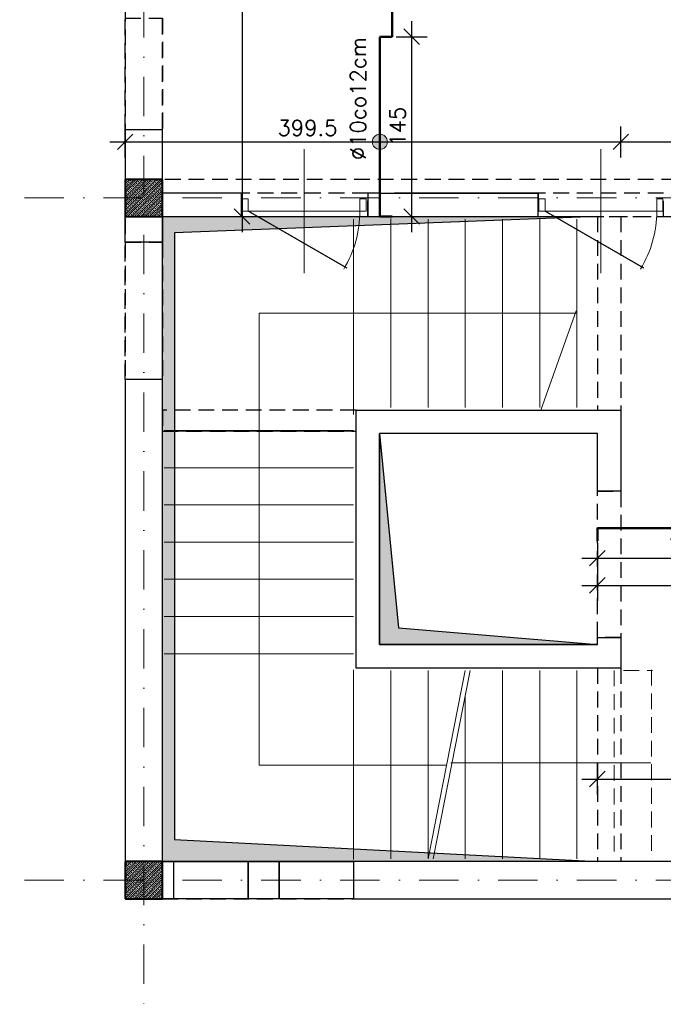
# Model space of a CAD drawing. Extents: x -19 to 9300416, y -12 to 10688993.
# Tile 13 of 106: x 4609542 to 4610060, y 5310680 to 5311474. Entities that reach past the tile are written whole.
import ezdxf

# ---------------------------------------------------------------- set-up
doc = ezdxf.new("R2010")
doc.units = 0
doc.header["$MEASUREMENT"] = 0
doc.linetypes.add('DASHDOT', pattern=[25.4, 12.7, -6.35, 0, -6.35])
doc.linetypes.add('DASHED', pattern=[19.05, 12.7, -6.35])
for name, color, linetype, lineweight in [('K-BELKI', 5, 'DASHED', 30), ('K-OPISY', 252, 'Continuous', 15), ('K-SCIANY CIENKI', 163, 'Continuous', 30), ('K-SCIANY GRUBY', 195, 'Continuous', 40), ('K-STAL', 114, 'Continuous', 50), ('K-WIDOK', 45, 'Continuous', 20), ('K-WYMIARY', 7, 'Continuous', 15), ('Osie', 175, 'DASHDOT', 9)]:
    doc.layers.add(name, color=color, linetype=linetype, lineweight=lineweight)
doc.layers.add('STOLARKA', color=4, linetype='Continuous')
doc.styles.add('Simplex', font='simplex.shx')
doc.dimstyles.new('1do50', dxfattribs={"dimscale": 5, "dimtxt": 2.5, "dimasz": 2.5, "dimexe": 2.5, "dimexo": 0.5, "dimgap": 1, "dimtad": 1, "dimdec": 1, "dimrnd": 0.5, "dimzin": 12, "dimdsep": 46, "dimtxsty": 'Simplex', "dimblk": 'OBLIQUE', "dimcen": 0.5, "dimdle": 2.5, "dimclrd": 256, "dimclre": 256, "dimclrt": 256, "dimadec": 1, "dimazin": 3, "dimtfac": 1, "dimtdec": 1, "dimtix": 1, "dimtmove": 0, "dimatfit": 3, "dimfxl": 0, "dimtolj": 1, "dimtzin": 0, "dimarcsym": 0})

# ---------------------------------------------------------------- blocks, each defined once
blk = doc.blocks.new('G$C61CBF25F')
at = {"layer": 'Osie', "lineweight": 0, "ltscale": 2.5}
for p, q in [((305, 0), (305, 1880)), ((855, 0), (855, 1880)), ((1525, 1780), (204.85, 1780)), ((1525, 1780), (204.85, 1780))]:
    blk.add_line(p, q, dxfattribs=at)
blk = doc.blocks.new('_Oblique')
at = {"color": 0, "linetype": 'ByBlock', "lineweight": -2}
blk.add_line((-0.5, -0.5), (0.5, 0.5), dxfattribs=at)
blk = doc.blocks.new('*D1176')
at = {"layer": 'Defpoints', "color": 0, "lineweight": 0, "ltscale": 40}
for p in [(4610007.09, 5311063.57), (4610166.62, 5311063.57), (4610166.62, 5311039.48)]:
    blk.add_point(p, dxfattribs=at)
at = {"layer": 'K-WYMIARY', "lineweight": -2, "ltscale": 40}
for p, q in [((4610007.09, 5311051.98), (4610007.09, 5311026.98)), ((4610166.62, 5311051.98), (4610166.62, 5311026.98)), ((4609994.59, 5311039.48), (4610179.12, 5311039.48))]:
    blk.add_line(p, q, dxfattribs=at)
at = {"layer": 'K-WYMIARY', "lineweight": -2, "ltscale": 40, "xscale": 12.5, "yscale": 12.5, "zscale": 12.5, "rotation": 180}
blk.add_blockref('_Oblique', (4610007.09, 5311039.48), dxfattribs=at)
at = {"layer": 'K-WYMIARY', "lineweight": -2, "ltscale": 40, "xscale": 12.5, "yscale": 12.5, "zscale": 12.5}
blk.add_blockref('_Oblique', (4610166.62, 5311039.48), dxfattribs=at)
at = {"layer": 'K-WYMIARY', "lineweight": 0, "ltscale": 40, "insert": (4610086.85, 5311050.73), "char_height": 12.5, "attachment_point": 5, "style": 'Simplex'}
blk.add_mtext('\\A1;159.5', dxfattribs=at)
blk = doc.blocks.new('*D1178')
at = {"layer": 'Defpoints', "color": 0, "lineweight": 0, "ltscale": 40}
for p in [(4610316.62, 5311063.57), (4610007.09, 5311037.98), (4610316.62, 5311017.53)]:
    blk.add_point(p, dxfattribs=at)
at = {"layer": 'K-WYMIARY', "lineweight": -2, "ltscale": 40}
for p, q in [((4610007.09, 5311030.03), (4610007.09, 5311005.03)), ((4610316.62, 5311030.03), (4610316.62, 5311005.03)), ((4609994.59, 5311017.53), (4610329.12, 5311017.53))]:
    blk.add_line(p, q, dxfattribs=at)
at = {"layer": 'K-WYMIARY', "lineweight": -2, "ltscale": 40, "xscale": 12.5, "yscale": 12.5, "zscale": 12.5, "rotation": 180}
blk.add_blockref('_Oblique', (4610007.09, 5311017.53), dxfattribs=at)
at = {"layer": 'K-WYMIARY', "lineweight": -2, "ltscale": 40, "xscale": 12.5, "yscale": 12.5, "zscale": 12.5}
blk.add_blockref('_Oblique', (4610316.62, 5311017.53), dxfattribs=at)
at = {"layer": 'K-WYMIARY', "lineweight": 0, "ltscale": 40, "insert": (4610161.85, 5311028.78), "char_height": 12.5, "attachment_point": 5, "style": 'Simplex'}
blk.add_mtext('\\A1;309.5', dxfattribs=at)
blk = doc.blocks.new('*D1179')
at = {"layer": 'Defpoints', "color": 0, "lineweight": 0, "ltscale": 40}
for p in [(4609831.85, 5311459.92), (4609857.48, 5311459.92), (4609831.85, 5311314.92)]:
    blk.add_point(p, dxfattribs=at)
at = {"layer": 'K-WYMIARY', "lineweight": -2, "ltscale": 40}
for p, q in [((4609857.48, 5311302.42), (4609857.48, 5311472.42)), ((4609844.98, 5311459.92), (4609869.98, 5311459.92)), ((4609844.98, 5311314.92), (4609869.98, 5311314.92))]:
    blk.add_line(p, q, dxfattribs=at)
at = {"layer": 'K-WYMIARY', "lineweight": -2, "ltscale": 40, "xscale": 12.5, "yscale": 12.5, "zscale": 12.5}
for p, rotation in [((4609857.48, 5311459.92), 90), ((4609857.48, 5311314.92), 270)]:
    blk.add_blockref('_Oblique', p, dxfattribs=dict(at, rotation=rotation))
at = {"layer": 'K-WYMIARY', "lineweight": 0, "ltscale": 40, "insert": (4609846.23, 5311387.42), "char_height": 12.5, "attachment_point": 5, "rotation": 90, "style": 'Simplex'}
blk.add_mtext('\\A1;145', dxfattribs=at)
blk = doc.blocks.new('*D1185')
at = {"layer": 'Defpoints', "color": 0, "lineweight": 0, "ltscale": 40}
for p in [(4610026.05, 5311375.15), (4609626.62, 5311344.92), (4610026.05, 5311158.92)]:
    blk.add_point(p, dxfattribs=at)
at = {"layer": 'K-WYMIARY', "lineweight": -2, "ltscale": 40}
for p, q in [((4609626.62, 5311362.65), (4609626.62, 5311387.65)), ((4610026.05, 5311362.65), (4610026.05, 5311387.65)), ((4609614.12, 5311375.15), (4610038.55, 5311375.15))]:
    blk.add_line(p, q, dxfattribs=at)
at = {"layer": 'K-WYMIARY', "lineweight": -2, "ltscale": 40, "xscale": 12.5, "yscale": 12.5, "zscale": 12.5, "rotation": 180}
blk.add_blockref('_Oblique', (4609626.62, 5311375.15), dxfattribs=at)
at = {"layer": 'K-WYMIARY', "lineweight": -2, "ltscale": 40, "xscale": 12.5, "yscale": 12.5, "zscale": 12.5}
blk.add_blockref('_Oblique', (4610026.05, 5311375.15), dxfattribs=at)
at = {"layer": 'K-WYMIARY', "lineweight": 0, "ltscale": 40, "insert": (4609773.48, 5311386.4), "char_height": 12.5, "attachment_point": 5, "style": 'Simplex'}
blk.add_mtext('\\A1;399.5', dxfattribs=at)
blk = doc.blocks.new('*D1186')
at = {"layer": 'Defpoints', "color": 0, "lineweight": 0, "ltscale": 40}
for p in [(4611336.62, 5311375.15), (4611336.62, 5311344.92), (4610026.05, 5311158.92)]:
    blk.add_point(p, dxfattribs=at)
at = {"layer": 'K-WYMIARY', "lineweight": -2, "ltscale": 40}
for p, q in [((4610026.05, 5311362.65), (4610026.05, 5311387.65)), ((4611336.62, 5311362.65), (4611336.62, 5311387.65)), ((4610013.55, 5311375.15), (4611349.12, 5311375.15))]:
    blk.add_line(p, q, dxfattribs=at)
at = {"layer": 'K-WYMIARY', "lineweight": -2, "ltscale": 40, "xscale": 12.5, "yscale": 12.5, "zscale": 12.5, "rotation": 180}
blk.add_blockref('_Oblique', (4610026.05, 5311375.15), dxfattribs=at)
at = {"layer": 'K-WYMIARY', "lineweight": -2, "ltscale": 40, "xscale": 12.5, "yscale": 12.5, "zscale": 12.5}
blk.add_blockref('_Oblique', (4611336.62, 5311375.15), dxfattribs=at)
at = {"layer": 'K-WYMIARY', "lineweight": 0, "ltscale": 40, "insert": (4610681.33, 5311386.4), "char_height": 12.5, "attachment_point": 5, "style": 'Simplex'}
blk.add_mtext('\\A1;1310.5', dxfattribs=at)
blk = doc.blocks.new('*D1187')
at = {"layer": 'Defpoints', "color": 0, "lineweight": 0, "ltscale": 40}
for p in [(4609626.62, 5311914.92), (4609630.32, 5311314.92), (4609720.75, 5311314.92)]:
    blk.add_point(p, dxfattribs=at)
at = {"layer": 'K-WYMIARY', "lineweight": -2, "ltscale": 40}
for p, q in [((4609720.75, 5311927.42), (4609720.75, 5311302.42)), ((4609708.25, 5311914.92), (4609733.25, 5311914.92)), ((4609708.25, 5311314.92), (4609733.25, 5311314.92))]:
    blk.add_line(p, q, dxfattribs=at)
at = {"layer": 'K-WYMIARY', "lineweight": -2, "ltscale": 40, "xscale": 12.5, "yscale": 12.5, "zscale": 12.5}
for p, rotation in [((4609720.75, 5311914.92), 90), ((4609720.75, 5311314.92), 270)]:
    blk.add_blockref('_Oblique', p, dxfattribs=dict(at, rotation=rotation))
at = {"layer": 'K-WYMIARY', "lineweight": 0, "ltscale": 40, "insert": (4609709.5, 5311639.68), "char_height": 12.5, "attachment_point": 5, "rotation": 90, "style": 'Simplex'}
blk.add_mtext('\\A1;600', dxfattribs=at)
blk = doc.blocks.new('*D1191')
at = {"layer": 'Defpoints', "color": 0, "lineweight": 0, "ltscale": 40}
for p in [(4610039.74, 5311344.92), (4610219.79, 5311344.92), (4610163.96, 5310764.92)]:
    blk.add_point(p, dxfattribs=at)
at = {"layer": 'K-WYMIARY', "lineweight": -2, "ltscale": 40}
for p, q in [((4610219.79, 5310752.42), (4610219.79, 5311357.42)), ((4610207.29, 5311344.92), (4610232.29, 5311344.92)), ((4610207.29, 5310764.92), (4610232.29, 5310764.92))]:
    blk.add_line(p, q, dxfattribs=at)
at = {"layer": 'K-WYMIARY', "lineweight": -2, "ltscale": 40, "xscale": 12.5, "yscale": 12.5, "zscale": 12.5}
for p, rotation in [((4610219.79, 5311344.92), 90), ((4610219.79, 5310764.92), 270)]:
    blk.add_blockref('_Oblique', p, dxfattribs=dict(at, rotation=rotation))
at = {"layer": 'K-WYMIARY', "lineweight": 0, "ltscale": 40, "insert": (4610208.54, 5311116.57), "char_height": 12.5, "attachment_point": 5, "rotation": 90, "style": 'Simplex'}
blk.add_mtext('\\A1;580', dxfattribs=at)
blk = doc.blocks.new('*D1192')
at = {"layer": 'Defpoints', "color": 0, "lineweight": 0, "ltscale": 40}
for p in [(4610196.62, 5311914.81), (4610219.79, 5311914.81), (4610039.74, 5311344.92)]:
    blk.add_point(p, dxfattribs=at)
at = {"layer": 'K-WYMIARY', "lineweight": -2, "ltscale": 40}
for p, q in [((4610219.79, 5311332.42), (4610219.79, 5311927.31)), ((4610207.29, 5311914.81), (4610232.29, 5311914.81)), ((4610207.29, 5311344.92), (4610232.29, 5311344.92))]:
    blk.add_line(p, q, dxfattribs=at)
at = {"layer": 'K-WYMIARY', "lineweight": -2, "ltscale": 40, "xscale": 12.5, "yscale": 12.5, "zscale": 12.5}
for p, rotation in [((4610219.79, 5311914.81), 90), ((4610219.79, 5311344.92), 270)]:
    blk.add_blockref('_Oblique', p, dxfattribs=dict(at, rotation=rotation))
at = {"layer": 'K-WYMIARY', "lineweight": 0, "ltscale": 40, "insert": (4610208.54, 5311629.86), "char_height": 12.5, "attachment_point": 5, "rotation": 90, "style": 'Simplex'}
blk.add_mtext('\\A1;570', dxfattribs=at)
blk = doc.blocks.new('*D1193')
at = {"layer": 'Defpoints', "color": 0, "lineweight": 0, "ltscale": 40}
for p in [(4610166.62, 5310861.4), (4610007.13, 5310794.92), (4610166.62, 5310794.09)]:
    blk.add_point(p, dxfattribs=at)
at = {"layer": 'K-WYMIARY', "lineweight": -2, "ltscale": 40}
for p, q in [((4610007.13, 5310848.9), (4610007.13, 5310873.9)), ((4610166.62, 5310848.9), (4610166.62, 5310873.9)), ((4609994.63, 5310861.4), (4610179.12, 5310861.4))]:
    blk.add_line(p, q, dxfattribs=at)
at = {"layer": 'K-WYMIARY', "lineweight": -2, "ltscale": 40, "xscale": 12.5, "yscale": 12.5, "zscale": 12.5, "rotation": 180}
blk.add_blockref('_Oblique', (4610007.13, 5310861.4), dxfattribs=at)
at = {"layer": 'K-WYMIARY', "lineweight": -2, "ltscale": 40, "xscale": 12.5, "yscale": 12.5, "zscale": 12.5}
blk.add_blockref('_Oblique', (4610166.62, 5310861.4), dxfattribs=at)
at = {"layer": 'K-WYMIARY', "lineweight": 0, "ltscale": 40, "insert": (4610154.12, 5310872.65), "char_height": 12.5, "attachment_point": 5, "style": 'Simplex'}
blk.add_mtext('\\A1;159.5', dxfattribs=at)

msp = doc.modelspace()

# ---------------------------------------------------------------- hatches: boundary and pattern name
at = {"layer": 'K-OPISY'}
h = msp.add_hatch(color=256, dxfattribs=at)
edge = h.paths.add_edge_path()
edge.add_arc((4609831.85, 5311375.15), 6.06, 0, 360)
at = {"layer": 'K-SCIANY CIENKI'}
h = msp.add_hatch(color=256, dxfattribs=at)
h.paths.add_polyline_path([(4610007.13, 5310969.92), (4609831.62, 5310969.92), (4609831.62, 5311139.92), (4609846.73, 5310983.32)], flags=17)
h.paths.add_polyline_path([(4610007.13, 5310794.92), (4609656.56, 5310794.92), (4609656.62, 5311314.92), (4610007.09, 5311314.92), (4609666.4, 5311301.94), (4609666.4, 5310812.53)])
h = msp.add_hatch(color=256, dxfattribs=at)
h.paths.add_polyline_path([(4610007.13, 5310969.92), (4609831.62, 5310969.92), (4609831.62, 5311139.92), (4609846.73, 5310983.32)], flags=17)
h.paths.add_polyline_path([(4610007.13, 5310794.92), (4609656.56, 5310794.92), (4609656.62, 5311314.92), (4610007.09, 5311314.92), (4609666.4, 5311301.94), (4609666.4, 5310812.53)])

# ---------------------------------------------------------------- linework, layer by layer
at = {"layer": 'K-BELKI'}
for p, q in [((4610007.09, 5311314.92), (4610007.09, 5311158.92)), ((4610026.05, 5311314.92), (4610026.05, 5311158.92)), ((4610007.13, 5310950.92), (4610007.13, 5310794.92)), ((4610026.09, 5310950.92), (4610026.09, 5310794.92))]:
    msp.add_line(p, q, dxfattribs=at)
at = {"layer": 'K-BELKI', "color": 0, "lineweight": 15}
for p, q in [((4610020.62, 5310948.92), (4610020.62, 5310796.96)), ((4610020.62, 5310948.92), (4610020.62, 5310796.96)), ((4610028.09, 5310948.92), (4610051.62, 5310948.92)), ((4610050.62, 5310949.46), (4610050.62, 5310796.96)), ((4610050.62, 5310949.46), (4610050.62, 5310796.96))]:
    msp.add_line(p, q, dxfattribs=at)
at = {"layer": 'K-BELKI'}
for points in [[(4609626.62, 5311884.92), (4609626.62, 5310794.92), (4609656.62, 5310794.92), (4609656.62, 5311884.92)], [(4609656.62, 5311474.92), (4609656.62, 5311384.92), (4609626.62, 5311384.92), (4609626.62, 5311474.92)], [(4610166.62, 5311314.92), (4610166.62, 5311344.92), (4609656.62, 5311344.92), (4609656.62, 5311314.92)], [(4609720.25, 5311333.92), (4609720.25, 5311314.92), (4609822.25, 5311314.92), (4609822.25, 5311333.92)], [(4609959.46, 5311333.84), (4609959.46, 5311314.92), (4610060.46, 5311314.92), (4610060.46, 5311333.84)], [(4609656.62, 5311294.42), (4609656.62, 5311183.42), (4609626.62, 5311183.42), (4609626.62, 5311294.42)], [(4609812.63, 5311141.92), (4609812.63, 5311158.92), (4609656.62, 5311158.92), (4609656.62, 5311141.92)], [(4610007.09, 5310975.42), (4610007.09, 5311093.42), (4610026.09, 5311093.42), (4610026.09, 5310975.42)], [(4609656.62, 5310794.92), (4609656.62, 5310764.92), (4611306.62, 5310764.92), (4611306.62, 5310794.92)]]:
    msp.add_lwpolyline(points, close=True, dxfattribs=at)
at = {"layer": 'K-BELKI', "color": 5, "ltscale": 40}
for points in [[(4609656.62, 5310764.92), (4609656.62, 5310794.92), (4609725.62, 5310794.92), (4609725.62, 5310764.92)], [(4609750.62, 5310764.92), (4609750.62, 5310794.92), (4609810.62, 5310794.92), (4609810.62, 5310764.92)]]:
    msp.add_lwpolyline(points, close=True, dxfattribs=at)
at = {"layer": 'K-OPISY'}
msp.add_circle((4609831.85, 5311375.15), 6.06, dxfattribs=at)
at = {"layer": 'K-SCIANY CIENKI'}
for p, q in [((4609626.62, 5311384.92), (4609626.62, 5311344.92)), ((4609656.62, 5311384.92), (4609626.62, 5311384.92)), ((4609656.62, 5311344.92), (4609656.62, 5311384.92)), ((4609626.62, 5311344.92), (4609656.62, 5311344.92)), ((4609720.25, 5311333.92), (4609656.62, 5311333.92)), ((4609656.62, 5311333.92), (4609656.62, 5311314.92)), ((4609720.25, 5311314.92), (4609720.25, 5311333.92)), ((4609831.75, 5311333.92), (4609822.25, 5311333.92)), ((4609822.25, 5311333.92), (4609822.25, 5311314.92)), ((4609831.75, 5311333.92), (4609959.46, 5311333.84)), ((4609959.46, 5311333.92), (4609843.75, 5311333.92)), ((4609959.46, 5311314.92), (4609959.46, 5311333.92)), ((4609626.62, 5311294.42), (4609626.62, 5311314.92)), ((4609626.62, 5311314.92), (4609656.62, 5311314.92)), ((4609656.62, 5311314.92), (4609720.25, 5311314.92)), ((4609656.62, 5311314.92), (4609656.62, 5311294.42)), ((4609822.25, 5311314.92), (4609959.46, 5311314.92)), ((4609656.62, 5311294.42), (4609626.62, 5311294.42)), ((4609656.62, 5311183.42), (4609626.62, 5311183.42)), ((4609626.62, 5311183.42), (4609626.62, 5310794.92)), ((4609656.62, 5310794.92), (4609656.62, 5311183.42)), ((4609812.62, 5310950.92), (4609812.62, 5311158.92)), ((4609812.62, 5311158.92), (4610026.09, 5311158.92)), ((4610026.09, 5311158.92), (4610026.09, 5311093.42)), ((4610007.09, 5311139.92), (4609831.62, 5311139.92)), ((4609831.62, 5311139.92), (4609831.62, 5310969.92)), ((4610007.09, 5311093.42), (4610007.09, 5311139.92)), ((4610026.09, 5311093.42), (4610007.09, 5311093.42)), ((4609831.62, 5310969.92), (4610007.13, 5310969.92)), ((4610007.09, 5310975.42), (4610026.09, 5310975.42)), ((4610007.13, 5310969.92), (4610007.13, 5310975.42)), ((4610026.09, 5310975.42), (4610026.09, 5310950.92)), ((4610026.09, 5310950.92), (4609812.62, 5310950.92)), ((4609626.62, 5310794.92), (4609656.62, 5310794.92)), ((4609656.62, 5310764.92), (4609656.62, 5310794.92)), ((4609656.62, 5310794.92), (4609665.62, 5310794.92)), ((4609665.62, 5310794.92), (4609665.62, 5310764.92)), ((4609725.62, 5310764.92), (4609725.62, 5310794.92)), ((4609725.62, 5310794.92), (4609750.62, 5310794.92)), ((4609750.62, 5310794.92), (4609750.62, 5310764.92)), ((4610166.62, 5310794.92), (4609810.62, 5310794.92)), ((4609810.62, 5310794.92), (4609810.62, 5310764.92)), ((4609665.62, 5310764.92), (4609656.62, 5310764.92)), ((4609750.62, 5310764.92), (4609725.62, 5310764.92)), ((4609810.62, 5310764.92), (4610166.62, 5310764.92))]:
    msp.add_line(p, q, dxfattribs=at)
for points in [[(4610007.13, 5310794.92), (4609656.56, 5310794.92), (4609656.62, 5311314.92), (4610007.09, 5311314.92), (4609666.4, 5311301.94), (4609666.4, 5310812.53), (4610007.13, 5310794.92)], [(4610007.13, 5310794.92), (4609656.56, 5310794.92), (4609656.62, 5311314.92), (4610007.09, 5311314.92), (4609666.4, 5311301.94), (4609666.4, 5310812.53), (4610007.13, 5310794.92)], [(4610007.13, 5310969.92), (4609831.62, 5310969.92), (4609831.62, 5311139.92), (4609846.73, 5310983.32), (4610007.13, 5310969.92)]]:
    msp.add_lwpolyline(points, dxfattribs=at)
at = {"layer": 'K-SCIANY GRUBY'}
for p, q in [((4609656.62, 5311344.92), (4609626.62, 5311344.92)), ((4609626.62, 5311344.92), (4609626.62, 5311314.92)), ((4609656.62, 5311314.92), (4609656.62, 5311344.92)), ((4609626.62, 5311314.92), (4609656.62, 5311314.92)), ((4609656.62, 5310794.92), (4609626.62, 5310794.92)), ((4609626.62, 5310794.92), (4609626.62, 5310764.92)), ((4609656.62, 5310764.92), (4609656.62, 5310794.92)), ((4609626.62, 5310764.92), (4609656.62, 5310764.92))]:
    msp.add_line(p, q, dxfattribs=at)
at = {"layer": 'K-STAL'}
for p, q in [((4609841.85, 5311459.92), (4609841.85, 5311479.92)), ((4609831.85, 5311459.92), (4609841.85, 5311459.92)), ((4609831.85, 5311314.92), (4609841.85, 5311314.92)), ((4610007.09, 5311063.57), (4610007.09, 5311053.57))]:
    msp.add_line(p, q, dxfattribs=at)
for points in [[(4609831.85, 5311314.92), (4609831.85, 5311459.92)], [(4610007.09, 5311063.57), (4610316.62, 5311063.57)]]:
    msp.add_lwpolyline(points, dxfattribs=at)
at = {"layer": 'K-WIDOK', "linetype": 'Continuous', "lineweight": 0}
for p, q in [((4609626.62, 5311344.81), (4609626.73, 5311344.92)), ((4609626.62, 5311341.27), (4609630.27, 5311344.92)), ((4609626.62, 5311337.73), (4609633.8, 5311344.92)), ((4609626.62, 5311334.2), (4609637.34, 5311344.92)), ((4609626.62, 5311330.66), (4609640.87, 5311344.92)), ((4609626.62, 5311327.13), (4609644.41, 5311344.92)), ((4609626.62, 5311323.59), (4609647.95, 5311344.92)), ((4609626.62, 5311320.06), (4609651.48, 5311344.92)), ((4609626.62, 5311316.52), (4609655.02, 5311344.92)), ((4609626.62, 5311343.04), (4609627.02, 5311343.44)), ((4609627.46, 5311343.88), (4609628.34, 5311344.76)), ((4609630.55, 5311343.44), (4609631.44, 5311344.32)), ((4609631.88, 5311344.76), (4609632.04, 5311344.92)), ((4609633.65, 5311343), (4609634.53, 5311343.88)), ((4609634.97, 5311344.32), (4609635.57, 5311344.92)), ((4609636.74, 5311342.55), (4609637.63, 5311343.44)), ((4609638.07, 5311343.88), (4609638.95, 5311344.76)), ((4609641.16, 5311343.44), (4609642.05, 5311344.32)), ((4609642.49, 5311344.76), (4609642.64, 5311344.92)), ((4609644.25, 5311343), (4609645.14, 5311343.88)), ((4609645.58, 5311344.32), (4609646.18, 5311344.92)), ((4609647.35, 5311342.55), (4609648.23, 5311343.44)), ((4609648.67, 5311343.88), (4609649.56, 5311344.76)), ((4609651.77, 5311343.44), (4609652.65, 5311344.32)), ((4609653.09, 5311344.76), (4609653.25, 5311344.92)), ((4609654.86, 5311343), (4609655.75, 5311343.88)), ((4609656.19, 5311344.32), (4609656.62, 5311344.75)), ((4609626.62, 5311339.5), (4609627.46, 5311340.34)), ((4609627.02, 5311336.37), (4609627.9, 5311337.25)), ((4609627.9, 5311340.79), (4609628.79, 5311341.67)), ((4609628.34, 5311337.69), (4609629.23, 5311338.58)), ((4609628.55, 5311314.92), (4609656.62, 5311342.99)), ((4609628.79, 5311334.6), (4609629.67, 5311335.48)), ((4609629.23, 5311342.11), (4609630.11, 5311343)), ((4609629.67, 5311339.02), (4609630.55, 5311339.9)), ((4609630.11, 5311335.93), (4609631, 5311336.81)), ((4609631, 5311340.34), (4609631.88, 5311341.23)), ((4609631.44, 5311337.25), (4609632.32, 5311338.14)), ((4609632.09, 5311314.92), (4609656.62, 5311339.45)), ((4609632.32, 5311341.67), (4609633.21, 5311342.55)), ((4609632.76, 5311338.58), (4609633.65, 5311339.46)), ((4609633.21, 5311335.48), (4609634.09, 5311336.37)), ((4609634.09, 5311339.9), (4609634.97, 5311340.79)), ((4609634.53, 5311336.81), (4609635.42, 5311337.69)), ((4609635.42, 5311341.23), (4609636.3, 5311342.11)), ((4609635.62, 5311314.92), (4609656.62, 5311335.91)), ((4609635.86, 5311338.14), (4609636.74, 5311339.02)), ((4609636.3, 5311335.04), (4609637.18, 5311335.93)), ((4609637.18, 5311339.46), (4609638.07, 5311340.34)), ((4609637.63, 5311336.37), (4609638.51, 5311337.25)), ((4609638.51, 5311340.79), (4609639.39, 5311341.67)), ((4609638.95, 5311337.69), (4609639.84, 5311338.58)), ((4609639.39, 5311334.6), (4609640.28, 5311335.48)), ((4609639.84, 5311342.11), (4609640.72, 5311343)), ((4609640.28, 5311339.02), (4609641.16, 5311339.9)), ((4609640.72, 5311335.93), (4609641.6, 5311336.81)), ((4609641.6, 5311340.34), (4609642.49, 5311341.23)), ((4609642.05, 5311337.25), (4609642.93, 5311338.14)), ((4609642.93, 5311341.67), (4609643.81, 5311342.55)), ((4609643.37, 5311338.58), (4609644.25, 5311339.46)), ((4609643.81, 5311335.48), (4609644.7, 5311336.37)), ((4609644.7, 5311339.9), (4609645.58, 5311340.79)), ((4609645.14, 5311336.81), (4609646.02, 5311337.69)), ((4609646.02, 5311341.23), (4609646.91, 5311342.11)), ((4609646.46, 5311338.14), (4609647.35, 5311339.02)), ((4609646.91, 5311335.04), (4609647.79, 5311335.93)), ((4609647.79, 5311339.46), (4609648.67, 5311340.34)), ((4609648.23, 5311336.37), (4609649.12, 5311337.25)), ((4609649.12, 5311340.79), (4609650, 5311341.67)), ((4609649.56, 5311337.69), (4609650.44, 5311338.58)), ((4609650, 5311334.6), (4609650.88, 5311335.48)), ((4609650.44, 5311342.11), (4609651.33, 5311343)), ((4609650.88, 5311339.02), (4609651.77, 5311339.9)), ((4609651.33, 5311335.93), (4609652.21, 5311336.81)), ((4609652.21, 5311340.34), (4609653.09, 5311341.23)), ((4609652.65, 5311337.25), (4609653.54, 5311338.14)), ((4609653.54, 5311341.67), (4609654.42, 5311342.55)), ((4609653.98, 5311338.58), (4609654.86, 5311339.46)), ((4609654.42, 5311335.48), (4609655.3, 5311336.37)), ((4609655.3, 5311339.9), (4609656.19, 5311340.79)), ((4609655.75, 5311336.81), (4609656.62, 5311337.68)), ((4609626.62, 5311332.43), (4609627.02, 5311332.83)), ((4609626.62, 5311328.9), (4609627.46, 5311329.74)), ((4609627.46, 5311333.27), (4609628.34, 5311334.16)), ((4609627.9, 5311330.18), (4609628.79, 5311331.06)), ((4609628.34, 5311327.09), (4609629.23, 5311327.97)), ((4609629.23, 5311331.51), (4609630.11, 5311332.39)), ((4609629.67, 5311328.41), (4609630.55, 5311329.3)), ((4609630.55, 5311332.83), (4609631.44, 5311333.72)), ((4609631, 5311329.74), (4609631.88, 5311330.62)), ((4609631.44, 5311326.64), (4609632.32, 5311327.53)), ((4609631.88, 5311334.16), (4609632.76, 5311335.04)), ((4609632.32, 5311331.06), (4609633.21, 5311331.95)), ((4609632.76, 5311327.97), (4609633.65, 5311328.85)), ((4609633.65, 5311332.39), (4609634.53, 5311333.27)), ((4609634.09, 5311329.3), (4609634.97, 5311330.18)), ((4609634.97, 5311333.72), (4609635.86, 5311334.6)), ((4609635.42, 5311330.62), (4609636.3, 5311331.51)), ((4609635.86, 5311327.53), (4609636.74, 5311328.41)), ((4609636.74, 5311331.95), (4609637.63, 5311332.83)), ((4609637.18, 5311328.85), (4609638.07, 5311329.74)), ((4609638.07, 5311333.27), (4609638.95, 5311334.16)), ((4609638.51, 5311330.18), (4609639.39, 5311331.06)), ((4609638.95, 5311327.09), (4609639.84, 5311327.97)), ((4609639.16, 5311314.92), (4609656.62, 5311332.38)), ((4609639.84, 5311331.51), (4609640.72, 5311332.39)), ((4609640.28, 5311328.41), (4609641.16, 5311329.3)), ((4609641.16, 5311332.83), (4609642.05, 5311333.72)), ((4609641.6, 5311329.74), (4609642.49, 5311330.62)), ((4609642.05, 5311326.64), (4609642.93, 5311327.53)), ((4609642.49, 5311334.16), (4609643.37, 5311335.04)), ((4609642.69, 5311314.92), (4609656.62, 5311328.84)), ((4609642.93, 5311331.06), (4609643.81, 5311331.95)), ((4609643.37, 5311327.97), (4609644.25, 5311328.85)), ((4609644.25, 5311332.39), (4609645.14, 5311333.27)), ((4609644.7, 5311329.3), (4609645.58, 5311330.18)), ((4609645.58, 5311333.72), (4609646.46, 5311334.6)), ((4609646.02, 5311330.62), (4609646.91, 5311331.51)), ((4609646.46, 5311327.53), (4609647.35, 5311328.41)), ((4609647.35, 5311331.95), (4609648.23, 5311332.83)), ((4609647.79, 5311328.85), (4609648.67, 5311329.74)), ((4609648.67, 5311333.27), (4609649.56, 5311334.16)), ((4609649.12, 5311330.18), (4609650, 5311331.06)), ((4609649.56, 5311327.09), (4609650.44, 5311327.97)), ((4609650.44, 5311331.51), (4609651.33, 5311332.39)), ((4609650.88, 5311328.41), (4609651.77, 5311329.3)), ((4609651.77, 5311332.83), (4609652.65, 5311333.72)), ((4609652.21, 5311329.74), (4609653.09, 5311330.62)), ((4609652.65, 5311326.64), (4609653.54, 5311327.53)), ((4609653.09, 5311334.16), (4609653.98, 5311335.04)), ((4609653.54, 5311331.06), (4609654.42, 5311331.95)), ((4609653.98, 5311327.97), (4609654.86, 5311328.85)), ((4609654.86, 5311332.39), (4609655.75, 5311333.27)), ((4609655.3, 5311329.3), (4609656.19, 5311330.18)), ((4609656.19, 5311333.72), (4609656.62, 5311334.15)), ((4609626.62, 5311321.82), (4609627.02, 5311322.23)), ((4609627.02, 5311325.76), (4609627.9, 5311326.64)), ((4609627.46, 5311322.67), (4609628.34, 5311323.55)), ((4609627.9, 5311319.57), (4609628.79, 5311320.46)), ((4609628.79, 5311323.99), (4609629.67, 5311324.88)), ((4609629.23, 5311320.9), (4609630.11, 5311321.78)), ((4609630.11, 5311325.32), (4609631, 5311326.2)), ((4609630.55, 5311322.23), (4609631.44, 5311323.11)), ((4609631, 5311319.13), (4609631.88, 5311320.02)), ((4609631.88, 5311323.55), (4609632.76, 5311324.44)), ((4609632.32, 5311320.46), (4609633.21, 5311321.34)), ((4609633.21, 5311324.88), (4609634.09, 5311325.76)), ((4609633.65, 5311321.78), (4609634.53, 5311322.67)), ((4609634.09, 5311318.69), (4609634.97, 5311319.57)), ((4609634.53, 5311326.2), (4609635.42, 5311327.09)), ((4609634.97, 5311323.11), (4609635.86, 5311323.99)), ((4609635.42, 5311320.02), (4609636.3, 5311320.9)), ((4609636.3, 5311324.44), (4609637.18, 5311325.32)), ((4609636.74, 5311321.34), (4609637.63, 5311322.23)), ((4609637.63, 5311325.76), (4609638.51, 5311326.64)), ((4609638.07, 5311322.67), (4609638.95, 5311323.55)), ((4609638.51, 5311319.57), (4609639.39, 5311320.46)), ((4609639.39, 5311323.99), (4609640.28, 5311324.88)), ((4609639.84, 5311320.9), (4609640.72, 5311321.78)), ((4609640.72, 5311325.32), (4609641.6, 5311326.2)), ((4609641.16, 5311322.23), (4609642.05, 5311323.11)), ((4609641.6, 5311319.13), (4609642.49, 5311320.02)), ((4609642.49, 5311323.55), (4609643.37, 5311324.44)), ((4609642.93, 5311320.46), (4609643.81, 5311321.34)), ((4609643.81, 5311324.88), (4609644.7, 5311325.76)), ((4609644.25, 5311321.78), (4609645.14, 5311322.67)), ((4609644.7, 5311318.69), (4609645.58, 5311319.57)), ((4609645.14, 5311326.2), (4609646.02, 5311327.09)), ((4609645.58, 5311323.11), (4609646.46, 5311323.99)), ((4609646.02, 5311320.02), (4609646.91, 5311320.9)), ((4609646.23, 5311314.92), (4609656.62, 5311325.31)), ((4609646.91, 5311324.44), (4609647.79, 5311325.32)), ((4609647.35, 5311321.34), (4609648.23, 5311322.23)), ((4609648.23, 5311325.76), (4609649.12, 5311326.64)), ((4609648.67, 5311322.67), (4609649.56, 5311323.55)), ((4609649.12, 5311319.57), (4609650, 5311320.46)), ((4609649.77, 5311314.92), (4609656.62, 5311321.77)), ((4609650, 5311323.99), (4609650.88, 5311324.88)), ((4609650.44, 5311320.9), (4609651.33, 5311321.78)), ((4609651.33, 5311325.32), (4609652.21, 5311326.2)), ((4609651.77, 5311322.23), (4609652.65, 5311323.11)), ((4609652.21, 5311319.13), (4609653.09, 5311320.02)), ((4609653.09, 5311323.55), (4609653.98, 5311324.44)), ((4609653.54, 5311320.46), (4609654.42, 5311321.34)), ((4609654.42, 5311324.88), (4609655.3, 5311325.76)), ((4609654.86, 5311321.78), (4609655.75, 5311322.67)), ((4609655.3, 5311318.69), (4609656.19, 5311319.57)), ((4609655.75, 5311326.2), (4609656.62, 5311327.08)), ((4609656.19, 5311323.11), (4609656.62, 5311323.54)), ((4609626.62, 5311318.29), (4609627.46, 5311319.13)), ((4609627.02, 5311315.15), (4609627.9, 5311316.04)), ((4609628.34, 5311316.48), (4609629.23, 5311317.36)), ((4609629.67, 5311317.81), (4609630.55, 5311318.69)), ((4609630.32, 5311314.92), (4609631, 5311315.6)), ((4609631.44, 5311316.04), (4609632.32, 5311316.92)), ((4609632.76, 5311317.36), (4609633.65, 5311318.25)), ((4609633.86, 5311314.92), (4609634.09, 5311315.15)), ((4609634.53, 5311315.6), (4609635.42, 5311316.48)), ((4609635.86, 5311316.92), (4609636.74, 5311317.81)), ((4609637.18, 5311318.25), (4609638.07, 5311319.13)), ((4609637.63, 5311315.15), (4609638.51, 5311316.04)), ((4609638.95, 5311316.48), (4609639.84, 5311317.36)), ((4609640.28, 5311317.81), (4609641.16, 5311318.69)), ((4609640.93, 5311314.92), (4609641.6, 5311315.6)), ((4609642.05, 5311316.04), (4609642.93, 5311316.92)), ((4609643.37, 5311317.36), (4609644.25, 5311318.25)), ((4609644.46, 5311314.92), (4609644.7, 5311315.15)), ((4609645.14, 5311315.6), (4609646.02, 5311316.48)), ((4609646.46, 5311316.92), (4609647.35, 5311317.81)), ((4609647.79, 5311318.25), (4609648.67, 5311319.13)), ((4609648.23, 5311315.15), (4609649.12, 5311316.04)), ((4609649.56, 5311316.48), (4609650.44, 5311317.36)), ((4609650.88, 5311317.81), (4609651.77, 5311318.69)), ((4609651.53, 5311314.92), (4609652.21, 5311315.6)), ((4609652.65, 5311316.04), (4609653.54, 5311316.92)), ((4609653.3, 5311314.92), (4609656.62, 5311318.24)), ((4609653.98, 5311317.36), (4609654.86, 5311318.25)), ((4609655.07, 5311314.92), (4609655.3, 5311315.15)), ((4609655.75, 5311315.6), (4609656.62, 5311316.47)), ((4609626.62, 5310793.26), (4609628.28, 5310794.92)), ((4609626.62, 5310789.73), (4609631.81, 5310794.92)), ((4609626.62, 5310786.19), (4609635.35, 5310794.92)), ((4609626.62, 5310782.66), (4609638.88, 5310794.92)), ((4609626.62, 5310779.12), (4609642.42, 5310794.92)), ((4609626.62, 5310775.58), (4609645.95, 5310794.92)), ((4609626.62, 5310772.05), (4609649.49, 5310794.92)), ((4609626.62, 5310768.51), (4609653.02, 5310794.92)), ((4609626.62, 5310764.98), (4609656.56, 5310794.92)), ((4609626.62, 5310791.49), (4609627.02, 5310791.9)), ((4609626.62, 5310787.96), (4609627.46, 5310788.8)), ((4609627.46, 5310792.34), (4609628.34, 5310793.22)), ((4609627.9, 5310789.24), (4609628.79, 5310790.13)), ((4609628.79, 5310793.66), (4609629.67, 5310794.55)), ((4609629.23, 5310790.57), (4609630.11, 5310791.45)), ((4609629.67, 5310787.48), (4609630.55, 5310788.36)), ((4609630.1, 5310764.92), (4609656.62, 5310791.44)), ((4609630.55, 5310791.9), (4609631.44, 5310792.78)), ((4609631, 5310788.8), (4609631.88, 5310789.69)), ((4609631.88, 5310793.22), (4609632.76, 5310794.1)), ((4609632.32, 5310790.13), (4609633.21, 5310791.01)), ((4609632.76, 5310787.03), (4609633.65, 5310787.92)), ((4609633.21, 5310794.55), (4609633.58, 5310794.92)), ((4609633.63, 5310764.92), (4609656.62, 5310787.91)), ((4609633.65, 5310791.45), (4609634.53, 5310792.34)), ((4609634.09, 5310788.36), (4609634.97, 5310789.24)), ((4609634.97, 5310792.78), (4609635.86, 5310793.66)), ((4609635.42, 5310789.69), (4609636.3, 5310790.57)), ((4609635.86, 5310786.59), (4609636.74, 5310787.48)), ((4609636.3, 5310794.1), (4609637.11, 5310794.92)), ((4609636.74, 5310791.01), (4609637.63, 5310791.9)), ((4609637.18, 5310787.92), (4609638.07, 5310788.8)), ((4609638.07, 5310792.34), (4609638.95, 5310793.22)), ((4609638.51, 5310789.24), (4609639.39, 5310790.13)), ((4609639.39, 5310793.66), (4609640.28, 5310794.55)), ((4609639.84, 5310790.57), (4609640.72, 5310791.45)), ((4609640.28, 5310787.48), (4609641.16, 5310788.36)), ((4609641.16, 5310791.9), (4609642.05, 5310792.78)), ((4609641.6, 5310788.8), (4609642.49, 5310789.69)), ((4609642.49, 5310793.22), (4609643.37, 5310794.1)), ((4609642.93, 5310790.13), (4609643.81, 5310791.01)), ((4609643.37, 5310787.03), (4609644.25, 5310787.92)), ((4609643.81, 5310794.55), (4609644.19, 5310794.92)), ((4609644.25, 5310791.45), (4609645.14, 5310792.34)), ((4609644.7, 5310788.36), (4609645.58, 5310789.24)), ((4609645.58, 5310792.78), (4609646.46, 5310793.66)), ((4609646.02, 5310789.69), (4609646.91, 5310790.57)), ((4609646.46, 5310786.59), (4609647.35, 5310787.48)), ((4609646.91, 5310794.1), (4609647.72, 5310794.92)), ((4609647.35, 5310791.01), (4609648.23, 5310791.9)), ((4609647.79, 5310787.92), (4609648.67, 5310788.8)), ((4609648.67, 5310792.34), (4609649.56, 5310793.22)), ((4609649.12, 5310789.24), (4609650, 5310790.13)), ((4609650, 5310793.66), (4609650.88, 5310794.55)), ((4609650.44, 5310790.57), (4609651.33, 5310791.45)), ((4609650.88, 5310787.48), (4609651.77, 5310788.36)), ((4609651.77, 5310791.9), (4609652.65, 5310792.78)), ((4609652.21, 5310788.8), (4609653.09, 5310789.69)), ((4609653.09, 5310793.22), (4609653.98, 5310794.1)), ((4609653.54, 5310790.13), (4609654.42, 5310791.01)), ((4609653.98, 5310787.03), (4609654.86, 5310787.92)), ((4609654.42, 5310794.55), (4609654.79, 5310794.92)), ((4609654.86, 5310791.45), (4609655.75, 5310792.34)), ((4609655.3, 5310788.36), (4609656.19, 5310789.24)), ((4609656.19, 5310792.78), (4609656.62, 5310793.21)), ((4609626.62, 5310780.89), (4609627.02, 5310781.29)), ((4609627.02, 5310784.82), (4609627.9, 5310785.71)), ((4609627.46, 5310781.73), (4609628.34, 5310782.61)), ((4609627.9, 5310778.64), (4609628.79, 5310779.52)), ((4609628.34, 5310786.15), (4609629.23, 5310787.03)), ((4609628.79, 5310783.06), (4609629.67, 5310783.94)), ((4609629.23, 5310779.96), (4609630.11, 5310780.85)), ((4609630.11, 5310784.38), (4609631, 5310785.27)), ((4609630.55, 5310781.29), (4609631.44, 5310782.17)), ((4609631.44, 5310785.71), (4609632.32, 5310786.59)), ((4609631.88, 5310782.61), (4609632.76, 5310783.5)), ((4609632.32, 5310779.52), (4609633.21, 5310780.4)), ((4609633.21, 5310783.94), (4609634.09, 5310784.82)), ((4609633.65, 5310780.85), (4609634.53, 5310781.73)), ((4609634.53, 5310785.27), (4609635.42, 5310786.15)), ((4609634.97, 5310782.17), (4609635.86, 5310783.06)), ((4609635.42, 5310779.08), (4609636.3, 5310779.96)), ((4609636.3, 5310783.5), (4609637.18, 5310784.38)), ((4609636.74, 5310780.4), (4609637.63, 5310781.29)), ((4609637.17, 5310764.92), (4609656.62, 5310784.37)), ((4609637.63, 5310784.82), (4609638.51, 5310785.71)), ((4609638.07, 5310781.73), (4609638.95, 5310782.61)), ((4609638.51, 5310778.64), (4609639.39, 5310779.52)), ((4609638.95, 5310786.15), (4609639.84, 5310787.03)), ((4609639.39, 5310783.06), (4609640.28, 5310783.94)), ((4609639.84, 5310779.96), (4609640.72, 5310780.85)), ((4609640.7, 5310764.92), (4609656.62, 5310780.84)), ((4609640.72, 5310784.38), (4609641.6, 5310785.27)), ((4609641.16, 5310781.29), (4609642.05, 5310782.17)), ((4609642.05, 5310785.71), (4609642.93, 5310786.59)), ((4609642.49, 5310782.61), (4609643.37, 5310783.5)), ((4609642.93, 5310779.52), (4609643.81, 5310780.4)), ((4609643.81, 5310783.94), (4609644.7, 5310784.82)), ((4609644.25, 5310780.85), (4609645.14, 5310781.73)), ((4609645.14, 5310785.27), (4609646.02, 5310786.15)), ((4609645.58, 5310782.17), (4609646.46, 5310783.06)), ((4609646.02, 5310779.08), (4609646.91, 5310779.96)), ((4609646.91, 5310783.5), (4609647.79, 5310784.38)), ((4609647.35, 5310780.4), (4609648.23, 5310781.29)), ((4609648.23, 5310784.82), (4609649.12, 5310785.71)), ((4609648.67, 5310781.73), (4609649.56, 5310782.61)), ((4609649.12, 5310778.64), (4609650, 5310779.52)), ((4609649.56, 5310786.15), (4609650.44, 5310787.03)), ((4609650, 5310783.06), (4609650.88, 5310783.94)), ((4609650.44, 5310779.96), (4609651.33, 5310780.85)), ((4609651.33, 5310784.38), (4609652.21, 5310785.27)), ((4609651.77, 5310781.29), (4609652.65, 5310782.17)), ((4609652.65, 5310785.71), (4609653.54, 5310786.59)), ((4609653.09, 5310782.61), (4609653.98, 5310783.5)), ((4609653.54, 5310779.52), (4609654.42, 5310780.4)), ((4609654.42, 5310783.94), (4609655.3, 5310784.82)), ((4609654.86, 5310780.85), (4609655.75, 5310781.73)), ((4609655.75, 5310785.27), (4609656.62, 5310786.14)), ((4609656.19, 5310782.17), (4609656.62, 5310782.6)), ((4609626.62, 5310777.35), (4609627.46, 5310778.2)), ((4609627.02, 5310774.22), (4609627.9, 5310775.1)), ((4609627.46, 5310771.12), (4609628.34, 5310772.01)), ((4609628.34, 5310775.54), (4609629.23, 5310776.43)), ((4609628.79, 5310772.45), (4609629.67, 5310773.33)), ((4609629.67, 5310776.87), (4609630.55, 5310777.75)), ((4609630.11, 5310773.78), (4609631, 5310774.66)), ((4609630.55, 5310770.68), (4609631.44, 5310771.57)), ((4609631, 5310778.2), (4609631.88, 5310779.08)), ((4609631.44, 5310775.1), (4609632.32, 5310775.99)), ((4609631.88, 5310772.01), (4609632.76, 5310772.89)), ((4609632.76, 5310776.43), (4609633.65, 5310777.31)), ((4609633.21, 5310773.33), (4609634.09, 5310774.22)), ((4609634.09, 5310777.75), (4609634.97, 5310778.64)), ((4609634.53, 5310774.66), (4609635.42, 5310775.54)), ((4609634.97, 5310771.57), (4609635.86, 5310772.45)), ((4609635.86, 5310775.99), (4609636.74, 5310776.87)), ((4609636.3, 5310772.89), (4609637.18, 5310773.78)), ((4609637.18, 5310777.31), (4609638.07, 5310778.2)), ((4609637.63, 5310774.22), (4609638.51, 5310775.1)), ((4609638.07, 5310771.12), (4609638.95, 5310772.01)), ((4609638.95, 5310775.54), (4609639.84, 5310776.43)), ((4609639.39, 5310772.45), (4609640.28, 5310773.33)), ((4609640.28, 5310776.87), (4609641.16, 5310777.75)), ((4609640.72, 5310773.78), (4609641.6, 5310774.66)), ((4609641.16, 5310770.68), (4609642.05, 5310771.57)), ((4609641.6, 5310778.2), (4609642.49, 5310779.08)), ((4609642.05, 5310775.1), (4609642.93, 5310775.99)), ((4609642.49, 5310772.01), (4609643.37, 5310772.89)), ((4609643.37, 5310776.43), (4609644.25, 5310777.31)), ((4609643.81, 5310773.33), (4609644.7, 5310774.22)), ((4609644.24, 5310764.92), (4609656.62, 5310777.3)), ((4609644.7, 5310777.75), (4609645.58, 5310778.64)), ((4609645.14, 5310774.66), (4609646.02, 5310775.54)), ((4609645.58, 5310771.57), (4609646.46, 5310772.45)), ((4609646.46, 5310775.99), (4609647.35, 5310776.87)), ((4609646.91, 5310772.89), (4609647.79, 5310773.78)), ((4609647.77, 5310764.92), (4609656.62, 5310773.76)), ((4609647.79, 5310777.31), (4609648.67, 5310778.2)), ((4609648.23, 5310774.22), (4609649.12, 5310775.1)), ((4609648.67, 5310771.12), (4609649.56, 5310772.01)), ((4609649.56, 5310775.54), (4609650.44, 5310776.43)), ((4609650, 5310772.45), (4609650.88, 5310773.33)), ((4609650.88, 5310776.87), (4609651.77, 5310777.75)), ((4609651.33, 5310773.78), (4609652.21, 5310774.66)), ((4609651.77, 5310770.68), (4609652.65, 5310771.57)), ((4609652.21, 5310778.2), (4609653.09, 5310779.08)), ((4609652.65, 5310775.1), (4609653.54, 5310775.99)), ((4609653.09, 5310772.01), (4609653.98, 5310772.89)), ((4609653.98, 5310776.43), (4609654.86, 5310777.31)), ((4609654.42, 5310773.33), (4609655.3, 5310774.22)), ((4609655.3, 5310777.75), (4609656.19, 5310778.64)), ((4609655.75, 5310774.66), (4609656.62, 5310775.53)), ((4609656.19, 5310771.57), (4609656.62, 5310772)), ((4609626.62, 5310770.28), (4609627.02, 5310770.68)), ((4609626.62, 5310766.75), (4609627.46, 5310767.59)), ((4609627.9, 5310768.03), (4609628.79, 5310768.91)), ((4609628.34, 5310764.94), (4609629.23, 5310765.82)), ((4609629.23, 5310769.36), (4609630.11, 5310770.24)), ((4609629.67, 5310766.26), (4609630.55, 5310767.15)), ((4609631, 5310767.59), (4609631.88, 5310768.47)), ((4609631.86, 5310764.92), (4609632.32, 5310765.38)), ((4609632.32, 5310768.91), (4609633.21, 5310769.8)), ((4609632.76, 5310765.82), (4609633.65, 5310766.7)), ((4609633.65, 5310770.24), (4609634.53, 5310771.12)), ((4609634.09, 5310767.15), (4609634.97, 5310768.03)), ((4609635.4, 5310764.92), (4609635.42, 5310764.94)), ((4609635.42, 5310768.47), (4609636.3, 5310769.36)), ((4609635.86, 5310765.38), (4609636.74, 5310766.26)), ((4609636.74, 5310769.8), (4609637.63, 5310770.68)), ((4609637.18, 5310766.7), (4609638.07, 5310767.59)), ((4609638.51, 5310768.03), (4609639.39, 5310768.91)), ((4609638.95, 5310764.94), (4609639.84, 5310765.82)), ((4609639.84, 5310769.36), (4609640.72, 5310770.24)), ((4609640.28, 5310766.26), (4609641.16, 5310767.15)), ((4609641.6, 5310767.59), (4609642.49, 5310768.47)), ((4609642.47, 5310764.92), (4609642.93, 5310765.38)), ((4609642.93, 5310768.91), (4609643.81, 5310769.8)), ((4609643.37, 5310765.82), (4609644.25, 5310766.7)), ((4609644.25, 5310770.24), (4609645.14, 5310771.12)), ((4609644.7, 5310767.15), (4609645.58, 5310768.03)), ((4609646, 5310764.92), (4609646.02, 5310764.94)), ((4609646.02, 5310768.47), (4609646.91, 5310769.36)), ((4609646.46, 5310765.38), (4609647.35, 5310766.26)), ((4609647.35, 5310769.8), (4609648.23, 5310770.68)), ((4609647.79, 5310766.7), (4609648.67, 5310767.59)), ((4609649.12, 5310768.03), (4609650, 5310768.91)), ((4609649.56, 5310764.94), (4609650.44, 5310765.82)), ((4609650.44, 5310769.36), (4609651.33, 5310770.24)), ((4609650.88, 5310766.26), (4609651.77, 5310767.15)), ((4609651.31, 5310764.92), (4609656.62, 5310770.23)), ((4609652.21, 5310767.59), (4609653.09, 5310768.47)), ((4609653.08, 5310764.92), (4609653.54, 5310765.38)), ((4609653.54, 5310768.91), (4609654.42, 5310769.8)), ((4609653.98, 5310765.82), (4609654.86, 5310766.7)), ((4609654.84, 5310764.92), (4609656.62, 5310766.69)), ((4609654.86, 5310770.24), (4609655.75, 5310771.12)), ((4609655.3, 5310767.15), (4609656.19, 5310768.03)), ((4609656.61, 5310764.92), (4609656.62, 5310764.93))]:
    msp.add_line(p, q, dxfattribs=at)
at = {"layer": 'K-WYMIARY', "lineweight": 15}
for p, q in [((4609810.62, 5311155.46), (4609810.62, 5311312.96)), ((4609840.62, 5311160.92), (4609840.62, 5311313.42)), ((4609870.62, 5311160.92), (4609870.62, 5311312.96)), ((4609900.62, 5311160.92), (4609900.62, 5311312.96)), ((4609930.62, 5311160.92), (4609930.62, 5311312.96)), ((4609960.62, 5311160.92), (4609960.62, 5311312.96)), ((4609990.62, 5311160.92), (4609990.62, 5311312.96)), ((4609734.62, 5310872.67), (4609734.62, 5311237.17)), ((4609734.62, 5311237.17), (4609990.62, 5311237.17)), ((4609990.12, 5311238.96), (4609961.43, 5311158.96)), ((4609656.62, 5311141.92), (4609812.63, 5311141.92)), ((4609810.62, 5311142.46), (4609658.12, 5311142.46)), ((4609810.62, 5311112.46), (4609658.12, 5311112.46)), ((4609810.62, 5311082.46), (4609658.12, 5311082.46)), ((4609810.62, 5311052.46), (4609658.12, 5311052.46)), ((4609810.62, 5311022.46), (4609658.12, 5311022.46)), ((4609810.62, 5310992.46), (4609658.12, 5310992.46)), ((4609810.62, 5310962.46), (4609658.12, 5310962.46)), ((4609810.62, 5310949.46), (4609810.62, 5310796.96)), ((4609810.62, 5310948.92), (4609810.62, 5310796.42)), ((4609840.62, 5310948.92), (4609840.62, 5310796.96)), ((4609870.62, 5310948.92), (4609870.62, 5310796.96)), ((4609900.51, 5310948.92), (4609870.62, 5310796.96)), ((4609904.59, 5310948.92), (4609874.7, 5310796.96)), ((4609930.62, 5310948.92), (4609930.62, 5310796.96)), ((4609960.62, 5310948.92), (4609960.62, 5310796.96)), ((4609990.62, 5310948.92), (4609990.62, 5310796.96)), ((4609900.62, 5310929.06), (4609900.62, 5310796.96)), ((4609885.62, 5310872.67), (4609734.62, 5310872.67)), ((4610049.85, 5310874.46), (4609888.93, 5310874.46)), ((4610050.12, 5310874.46), (4609889.2, 5310874.46))]:
    msp.add_line(p, q, dxfattribs=at).dxf.unprotected_set("ltscale", 0)
at = {"layer": 'STOLARKA', "color": 252, "linetype": 'Continuous', "lineweight": 0}
for p, q in [((4609770.75, 5311269.34), (4609770.75, 5311369.34)), ((4610009.96, 5311269.34), (4610009.96, 5311369.34)), ((4609815.75, 5311319.34), (4609725.75, 5311319.34)), ((4610054.96, 5311319.34), (4609964.96, 5311319.34))]:
    msp.add_line(p, q, dxfattribs=at)
for points in [[(4609725.75, 5311329.34), (4609725.75, 5311319.34), (4609720.75, 5311319.34), (4609720.75, 5311329.34)], [(4609815.75, 5311329.34), (4609815.75, 5311319.34), (4609820.75, 5311319.34), (4609820.75, 5311329.34)], [(4609964.96, 5311329.34), (4609964.96, 5311319.34), (4609959.96, 5311319.34), (4609959.96, 5311329.34)], [(4610054.96, 5311329.34), (4610054.96, 5311319.34), (4610059.96, 5311319.34), (4610059.96, 5311329.34)]]:
    msp.add_lwpolyline(points, close=True, dxfattribs=at)
at = {"layer": 'STOLARKA', "color": 252, "linetype": 'Continuous', "lineweight": 0, "const_width": 1}
for points in [[(4609725.75, 5311319.34), (4609805.43, 5311273.34)], [(4609964.96, 5311319.34), (4610044.64, 5311273.34)]]:
    msp.add_lwpolyline(points, dxfattribs=at)
at = {"layer": 'STOLARKA', "color": 252, "linetype": 'Continuous', "lineweight": 0}
for centre in [(4609725.75, 5311319.34), (4609964.96, 5311319.34)]:
    msp.add_arc(centre, 90, 328.72666, 0, dxfattribs=at)

# ---------------------------------------------------------------- block references
at = {"lineweight": 0, "ltscale": 40, "rotation": 90}
msp.add_blockref('G$C61CBF25F', (4611421.62, 5310474.92), dxfattribs=at)

# ---------------------------------------------------------------- texts
at = {"layer": 'K-OPISY', "insert": (4609820.49, 5311459.53), "char_height": 12.5, "attachment_point": 9, "rotation": 90, "style": 'Simplex'}
msp.add_mtext('{\\C7;%%C10co12cm}', dxfattribs=at)

# ---------------------------------------------------------------- dimensions: what is measured, and where the dimension line sits
at = {"layer": 'K-WYMIARY', "lineweight": 0, "ltscale": 40}
dim = msp.add_linear_dim(base=(4609720.75, 5311314.92), p1=(4609626.62, 5311914.92), p2=(4609630.32, 5311314.92), angle=90, dimstyle='1do50', dxfattribs=at)
dim.commit()
dim.dimension.update_dxf_attribs({"geometry": '*D1187', "text_midpoint": (4609720.75, 5311639.68), "dimtype": 160})
dim = msp.add_linear_dim(base=(4610219.79, 5311914.81), p1=(4610039.74, 5311344.92), p2=(4610196.62, 5311914.81), angle=90, dimstyle='1do50', override={"dimtmove": 1}, dxfattribs=at)
dim.commit()
dim.dimension.update_dxf_attribs({"geometry": '*D1192', "text_midpoint": (4610208.54, 5311629.86)})
dim = msp.add_linear_dim(base=(4609857.48, 5311459.92), p1=(4609831.85, 5311314.92), p2=(4609831.85, 5311459.92), angle=90, dimstyle='1do50', dxfattribs=at)
dim.commit()
dim.dimension.update_dxf_attribs({"geometry": '*D1179', "text_midpoint": (4609846.23, 5311387.42)})
for base, p1, p2, picture, middle in [((4610026.05, 5311375.15), (4609626.62, 5311344.92), (4610026.05, 5311158.92), '*D1185', (4609773.48, 5311375.15)), ((4610166.62, 5310861.4), (4610007.13, 5310794.92), (4610166.62, 5310794.09), '*D1193', (4610154.12, 5310861.4))]:
    dim = msp.add_linear_dim(base=base, p1=p1, p2=p2, dimstyle='1do50', dxfattribs=at)
    dim.commit()
    dim.dimension.update_dxf_attribs({"geometry": picture, "text_midpoint": middle, "dimtype": 160})
dim = msp.add_linear_dim(base=(4611336.62, 5311375.15), p1=(4610026.05, 5311158.92), p2=(4611336.62, 5311344.92), dimstyle='1do50', override={"dimtmove": 1}, dxfattribs=at)
dim.commit()
dim.dimension.update_dxf_attribs({"geometry": '*D1186', "text_midpoint": (4610681.33, 5311386.4)})
dim = msp.add_linear_dim(base=(4610219.79, 5311344.92), p1=(4610163.96, 5310764.92), p2=(4610039.74, 5311344.92), angle=90, dimstyle='1do50', override={"dimtmove": 1}, dxfattribs=at)
dim.commit()
dim.dimension.update_dxf_attribs({"geometry": '*D1191', "text_midpoint": (4610219.79, 5311116.57), "dimtype": 160})
for base, p1, p2, picture, middle in [((4610166.62, 5311039.48), (4610007.09, 5311063.57), (4610166.62, 5311063.57), '*D1176', (4610086.85, 5311050.73)), ((4610316.62, 5311017.53), (4610007.09, 5311037.98), (4610316.62, 5311063.57), '*D1178', (4610161.85, 5311028.78))]:
    dim = msp.add_linear_dim(base=base, p1=p1, p2=p2, dimstyle='1do50', dxfattribs=at)
    dim.commit()
    dim.dimension.update_dxf_attribs({"geometry": picture, "text_midpoint": middle})

doc.saveas('drawing.dxf')
